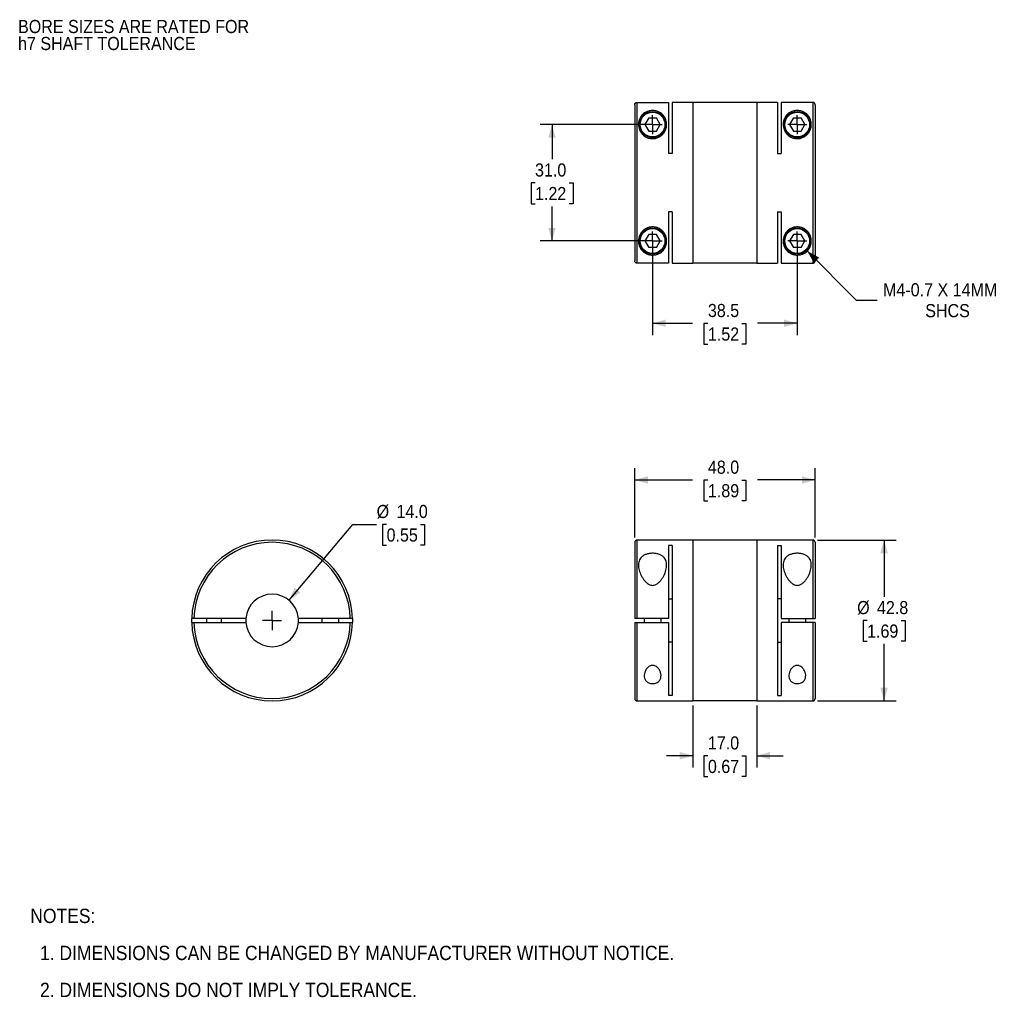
# Model space of a CAD drawing. Header units: millimetres. Extents: x 6 to 432, y 0 to 272.
# Tile 1 of 2: x 6 to 268, y 12 to 272. Entities that reach past the tile are written whole.
import ezdxf

# ---------------------------------------------------------------- set-up
doc = ezdxf.new("R2010")
doc.units = ezdxf.units.MM
doc.linetypes.add('SLD-Center', pattern=[19.05, 15.24, -1.27, 1.27, -1.27])
doc.linetypes.add('SLD-Solid', pattern=[0])
doc.layers.add('CENTER', color=40, linetype='SLD-Center')
doc.layers.add('DIMENSIONS', color=140, linetype='SLD-Solid', lineweight=25)
doc.layers.add('TEXT', color=140, linetype='SLD-Solid', lineweight=25)
doc.styles.add('SLDTEXTSTYLE0', font='GOTHIC.TTF', dxfattribs={"width": 0.913})
doc.dimstyles.new('SLDDIMSTYLE0', dxfattribs={"dimtxt": 3.5, "dimasz": 3.5, "dimexe": 0, "dimexo": 0.0625, "dimgap": 0.875, "dimtad": 0, "dimtih": 1, "dimtoh": 1, "dimdec": 1, "dimrnd": 1e-09, "dimzin": 4, "dimdsep": 46, "dimtxsty": 'SLDTEXTSTYLE0', "dimsah": 1, "dimcen": 0, "dimadec": 0, "dimazin": 1, "dimtfac": 1, "dimtdec": 1, "dimtofl": 0, "dimtmove": 0, "dimatfit": 3, "dimfxl": 0, "dimfrac": 2, "dimtolj": 1, "dimtzin": 12, "dimarcsym": 0})
doc.dimstyles.new('SLDDIMSTYLE1', dxfattribs={"dimtxt": 3.5, "dimasz": 3.5, "dimexe": 0, "dimexo": 0.0625, "dimgap": 0.875, "dimtad": 0, "dimtih": 1, "dimtoh": 1, "dimdec": 1, "dimrnd": 1e-09, "dimzin": 4, "dimdsep": 46, "dimtxsty": 'SLDTEXTSTYLE0', "dimsah": 1, "dimcen": 0.09, "dimadec": 0, "dimazin": 1, "dimtfac": 1, "dimtdec": 1, "dimtmove": 0, "dimatfit": 0, "dimfxl": 0, "dimfrac": 2, "dimtolj": 1, "dimtzin": 12, "dimarcsym": 0})
doc.dimstyles.new('SLDDIMSTYLE2', dxfattribs={"dimtxt": 3.5, "dimasz": 3.5, "dimexe": 0, "dimexo": 0.0625, "dimgap": 0.875, "dimtad": 0, "dimtih": 1, "dimtoh": 1, "dimdec": 1, "dimrnd": 1e-09, "dimzin": 4, "dimdsep": 46, "dimtxsty": 'SLDTEXTSTYLE0', "dimsah": 1, "dimcen": 0.09, "dimadec": 0, "dimazin": 1, "dimtfac": 1, "dimtdec": 1, "dimtofl": 0, "dimtmove": 0, "dimatfit": 3, "dimfxl": 0, "dimfrac": 2, "dimtolj": 1, "dimtzin": 12, "dimarcsym": 0})
doc.dimstyles.new('SLDDIMSTYLE3', dxfattribs={"dimtxt": 3.5, "dimasz": 3.5, "dimexe": 0, "dimexo": 0.0625, "dimgap": 0.875, "dimtad": 0, "dimtih": 1, "dimtoh": 1, "dimdec": 1, "dimrnd": 1e-09, "dimzin": 12, "dimdsep": 46, "dimtxsty": 'SLDTEXTSTYLE0', "dimsah": 1, "dimcen": 0.09, "dimadec": 0, "dimazin": 3, "dimtfac": 1, "dimtdec": 1, "dimtofl": 0, "dimtmove": 0, "dimatfit": 3, "dimfxl": 0, "dimfrac": 2, "dimtolj": 1, "dimtzin": 12, "dimarcsym": 0})
doc.dimstyles.new('SLDDIMSTYLE4', dxfattribs={"dimtxt": 3.5, "dimasz": 3.5, "dimexe": 0, "dimexo": 0.0625, "dimgap": 0.875, "dimtad": 0, "dimtih": 1, "dimtoh": 1, "dimdec": 1, "dimrnd": 1e-09, "dimzin": 12, "dimdsep": 46, "dimtxsty": 'SLDTEXTSTYLE0', "dimsah": 1, "dimcen": 0, "dimadec": 0, "dimazin": 3, "dimtfac": 1, "dimtdec": 1, "dimtofl": 0, "dimtmove": 0, "dimatfit": 3, "dimfxl": 0, "dimfrac": 2, "dimtolj": 1, "dimtzin": 12, "dimarcsym": 0})

# ---------------------------------------------------------------- blocks, each defined once
blk = doc.blocks.new('SW_NOTE_0_2')
at = {"layer": 'TEXT', "color": 0, "char_height": 3.5, "attachment_point": 1, "style": 'SLDTEXTSTYLE0'}
for s, insert in [('BORE SIZES ARE RATED FOR ', (0, 4.47)), ('h7 SHAFT TOLERANCE', (0, -0.05))]:
    blk.add_mtext(s, dxfattribs=dict(at, insert=insert))
blk = doc.blocks.new('SW_NOTE_0_3')
at = {"layer": 'TEXT', "color": 0, "char_height": 3.5, "attachment_point": 1, "style": 'SLDTEXTSTYLE0'}
for s, insert in [('BORE SIZES ARE RATED FOR ', (0, 4.47)), ('h7 SHAFT TOLERANCE', (0, -0.05))]:
    blk.add_mtext(s, dxfattribs=dict(at, insert=insert))
blk = doc.blocks.new('SW_NOTE_0_4')
at = {"layer": 'TEXT', "color": 0, "char_height": 3.81, "attachment_point": 1, "style": 'SLDTEXTSTYLE0'}
for s, insert in [('NOTES:', (0, 4.87)), ('  1. DIMENSIONS CAN BE CHANGED BY MANUFACTURER WITHOUT NOTICE.', (0, -4.99)), ('  2. DIMENSIONS DO NOT IMPLY TOLERANCE.', (0, -14.84))]:
    blk.add_mtext(s, dxfattribs=dict(at, insert=insert))
blk = doc.blocks.new('_D')
at = {"layer": 'DIMENSIONS'}
for p, q in [((78.12, 117.43), (95.09, 137.66)), ((95.09, 137.66), (101.44, 137.66)), ((104.08, 137.66), (103.02, 137.66)), ((103.02, 137.66), (103.02, 132.1)), ((113.13, 137.66), (114.2, 137.66)), ((114.2, 137.66), (114.2, 132.1)), ((103.02, 132.1), (104.08, 132.1)), ((114.2, 132.1), (113.13, 132.1))]:
    blk.add_line(p, q, dxfattribs=at)
blk.add_solid([(78.12, 117.43), (81.14, 119.47), (79.61, 120.76)], dxfattribs=at)
at = {"layer": 'DIMENSIONS', "char_height": 3.5, "attachment_point": 1, "style": 'SLDTEXTSTYLE0'}
for s, insert in [('%%c', (101.44, 142.84)), ('14.0', (106.72, 142.84)), ('0.55', (104.08, 136.57))]:
    blk.add_mtext(s, dxfattribs=dict(at, insert=insert))
blk = doc.blocks.new('SW_CENTERMARKSYMBOL_0')
at = {"layer": 'CENTER', "color": 0}
for q in [(-2.54, 0), (0, 2.54), (0, -2.54), (2.54, 0)]:
    blk.add_line((0, 0), q, dxfattribs=at)
blk = doc.blocks.new('_D_1')
at = {"layer": 'DIMENSIONS'}
for p, q in [((185.62, 89.4), (185.62, 72.89)), ((202.62, 89.4), (202.62, 72.89)), ((185.62, 76.07), (178.62, 76.07)), ((189.6, 76.04), (188.53, 76.04)), ((188.53, 76.04), (188.53, 70.49)), ((198.65, 76.04), (199.72, 76.04)), ((199.72, 76.04), (199.72, 70.49)), ((202.62, 76.07), (209.62, 76.07)), ((188.53, 70.49), (189.6, 70.49)), ((199.72, 70.49), (198.65, 70.49))]:
    blk.add_line(p, q, dxfattribs=at)
for points in [[(185.62, 76.07), (182.12, 77.07), (182.12, 75.07)], [(202.62, 76.07), (206.12, 75.07), (206.12, 77.07)]]:
    blk.add_solid(points, dxfattribs=at)
at = {"layer": 'DIMENSIONS', "char_height": 3.5, "attachment_point": 1, "style": 'SLDTEXTSTYLE0'}
for s, insert in [('17.0', (189.6, 81.22)), ('0.67', (189.6, 74.96))]:
    blk.add_mtext(s, dxfattribs=dict(at, insert=insert))
blk = doc.blocks.new('_D_2')
at = {"layer": 'DIMENSIONS'}
for p, q in [((170.12, 134.14), (170.12, 152.65)), ((218.12, 134.14), (218.12, 152.65)), ((170.12, 149.47), (185.46, 149.47)), ((189.6, 149.45), (188.53, 149.45)), ((188.53, 149.45), (188.53, 143.89)), ((198.65, 149.45), (199.72, 149.45)), ((199.72, 149.45), (199.72, 143.89)), ((218.12, 149.47), (202.79, 149.47)), ((188.53, 143.89), (189.6, 143.89)), ((199.72, 143.89), (198.65, 143.89))]:
    blk.add_line(p, q, dxfattribs=at)
for points in [[(170.12, 149.47), (173.62, 148.47), (173.62, 150.47)], [(218.12, 149.47), (214.62, 150.47), (214.62, 148.47)]]:
    blk.add_solid(points, dxfattribs=at)
at = {"layer": 'DIMENSIONS', "char_height": 3.5, "attachment_point": 1, "style": 'SLDTEXTSTYLE0'}
for s, insert in [('48.0', (189.6, 154.63)), ('1.89', (189.6, 148.36))]:
    blk.add_mtext(s, dxfattribs=dict(at, insert=insert))
blk = doc.blocks.new('_D_3')
at = {"layer": 'DIMENSIONS'}
for p, q in [((218.79, 133.47), (239.66, 133.47)), ((236.49, 133.47), (236.49, 118.34)), ((231.96, 112.07), (230.89, 112.07)), ((230.89, 112.07), (230.89, 106.52)), ((241.01, 112.07), (242.08, 112.07)), ((242.08, 112.07), (242.08, 106.52)), ((230.89, 106.52), (231.96, 106.52)), ((236.49, 90.67), (236.49, 105.81)), ((242.08, 106.52), (241.01, 106.52)), ((218.79, 90.67), (239.66, 90.67))]:
    blk.add_line(p, q, dxfattribs=at)
for points in [[(236.49, 133.47), (235.49, 129.97), (237.49, 129.97)], [(236.49, 90.67), (237.49, 94.17), (235.49, 94.17)]]:
    blk.add_solid(points, dxfattribs=at)
at = {"layer": 'DIMENSIONS', "char_height": 3.5, "attachment_point": 1, "style": 'SLDTEXTSTYLE0'}
for s, insert in [('%%c', (229.32, 117.25)), ('42.8', (234.6, 117.25)), ('1.69', (231.96, 110.99))]:
    blk.add_mtext(s, dxfattribs=dict(at, insert=insert))
blk = doc.blocks.new('_D_5')
at = {"layer": 'DIMENSIONS'}
for p, q in [((173.6, 244.09), (144.94, 244.09)), ((148.11, 244.09), (148.11, 234.88)), ((143.59, 228.56), (142.52, 228.56)), ((142.52, 228.56), (142.52, 223.01)), ((152.64, 228.56), (153.71, 228.56)), ((153.71, 228.56), (153.71, 223.01)), ((142.52, 223.01), (143.59, 223.01)), ((153.71, 223.01), (152.64, 223.01)), ((148.11, 213.09), (148.11, 222.3)), ((173.6, 213.09), (144.94, 213.09))]:
    blk.add_line(p, q, dxfattribs=at)
for points in [[(148.11, 244.09), (147.11, 240.59), (149.11, 240.59)], [(148.11, 213.09), (149.11, 216.59), (147.11, 216.59)]]:
    blk.add_solid(points, dxfattribs=at)
at = {"layer": 'DIMENSIONS', "char_height": 3.5, "attachment_point": 1, "style": 'SLDTEXTSTYLE0'}
for s, insert in [('31.0', (143.59, 233.75)), ('1.22', (143.59, 227.48))]:
    blk.add_mtext(s, dxfattribs=dict(at, insert=insert))
blk = doc.blocks.new('_D_6')
at = {"layer": 'DIMENSIONS'}
for p, q in [((174.87, 211.82), (174.87, 188.01)), ((213.37, 211.82), (213.37, 188.01)), ((174.87, 191.19), (185.46, 191.19)), ((189.6, 191.16), (188.53, 191.16)), ((188.53, 191.16), (188.53, 185.6)), ((198.65, 191.16), (199.72, 191.16)), ((199.72, 191.16), (199.72, 185.6)), ((213.37, 191.19), (202.79, 191.19)), ((188.53, 185.6), (189.6, 185.6)), ((199.72, 185.6), (198.65, 185.6))]:
    blk.add_line(p, q, dxfattribs=at)
for points in [[(174.87, 191.19), (178.37, 190.19), (178.37, 192.19)], [(213.37, 191.19), (209.87, 192.19), (209.87, 190.19)]]:
    blk.add_solid(points, dxfattribs=at)
at = {"layer": 'DIMENSIONS', "char_height": 3.5, "attachment_point": 1, "style": 'SLDTEXTSTYLE0'}
for s, insert in [('38.5', (189.6, 196.34)), ('1.52', (189.6, 190.07))]:
    blk.add_mtext(s, dxfattribs=dict(at, insert=insert))
blk = doc.blocks.new('_D_7')
at = {"layer": 'DIMENSIONS'}
for p, q in [((216.03, 210.44), (229.08, 197.38)), ((229.08, 197.38), (234.64, 197.38))]:
    blk.add_line(p, q, dxfattribs=at)
blk.add_solid([(216.03, 210.44), (217.79, 207.26), (219.21, 208.67)], dxfattribs=at)
at = {"layer": 'DIMENSIONS', "char_height": 3.5, "attachment_point": 1, "style": 'SLDTEXTSTYLE0'}
for s, insert in [('M4-0.7 X 14MM', (236.22, 201.86)), ('SHCS', (247.44, 196.3))]:
    blk.add_mtext(s, dxfattribs=dict(at, insert=insert))
blk = doc.blocks.new('SW_CENTERMARKSYMBOL_2')
at = {"layer": 'CENTER', "color": 0}
for q in [(-2.54, 0), (0, 2.54), (0, -2.54), (2.54, 0)]:
    blk.add_line((0, 0), q, dxfattribs=at)
blk = doc.blocks.new('SW_CENTERMARKSYMBOL_3')
at = {"layer": 'CENTER', "color": 0}
for q in [(-2.54, 0), (0, 2.54), (0, -2.54), (2.54, 0)]:
    blk.add_line((0, 0), q, dxfattribs=at)
blk = doc.blocks.new('SW_CENTERMARKSYMBOL_4')
at = {"layer": 'CENTER', "color": 0}
for q in [(-2.54, 0), (0, 2.54), (0, -2.54), (2.54, 0)]:
    blk.add_line((0, 0), q, dxfattribs=at)
blk = doc.blocks.new('SW_CENTERMARKSYMBOL_5')
at = {"layer": 'CENTER', "color": 0}
for q in [(-2.54, 0), (0, 2.54), (0, -2.54), (2.54, 0)]:
    blk.add_line((0, 0), q, dxfattribs=at)

msp = doc.modelspace()

# ---------------------------------------------------------------- linework, layer by layer
for p, q in [((170.12, 249.38), (170.12, 207.8)), ((170.72, 249.98), (170.72, 207.2)), ((170.72, 249.98), (179.12, 249.98)), ((179.12, 249.98), (179.12, 236.34)), ((185.62, 249.99), (180.12, 249.99)), ((180.12, 249.99), (180.12, 236.34)), ((185.62, 249.99), (185.62, 207.19)), ((202.62, 249.94), (185.62, 249.94)), ((208.12, 249.99), (202.62, 249.99)), ((202.62, 249.99), (202.62, 207.19)), ((208.12, 249.99), (208.12, 236.34)), ((209.12, 249.98), (209.12, 236.34)), ((217.52, 249.98), (209.12, 249.98)), ((217.52, 249.98), (217.52, 207.2)), ((218.12, 249.38), (218.12, 207.8)), ((173.86, 245.84), (172.85, 244.09)), ((172.85, 244.09), (173.86, 242.34)), ((173.86, 245.84), (175.89, 245.84)), ((176.9, 244.09), (175.89, 245.84)), ((175.89, 242.34), (176.9, 244.09)), ((212.36, 245.84), (211.35, 244.09)), ((211.35, 244.09), (212.36, 242.34)), ((212.36, 245.84), (214.39, 245.84)), ((215.4, 244.09), (214.39, 245.84)), ((214.39, 242.34), (215.4, 244.09)), ((173.86, 242.34), (175.89, 242.34)), ((212.36, 242.34), (214.39, 242.34)), ((180.12, 236.34), (179.12, 236.34)), ((208.12, 236.34), (209.12, 236.34)), ((180.12, 220.84), (179.12, 220.84)), ((179.12, 220.84), (179.12, 207.2)), ((180.12, 220.84), (180.12, 207.19)), ((208.12, 220.84), (209.12, 220.84)), ((208.12, 220.84), (208.12, 207.19)), ((209.12, 220.84), (209.12, 207.2)), ((173.86, 214.84), (172.85, 213.09)), ((172.85, 213.09), (173.86, 211.34)), ((175.89, 214.84), (173.86, 214.84)), ((176.9, 213.09), (175.89, 214.84)), ((175.89, 211.34), (176.9, 213.09)), ((212.36, 214.84), (211.35, 213.09)), ((211.35, 213.09), (212.36, 211.34)), ((214.39, 214.84), (212.36, 214.84)), ((215.4, 213.09), (214.39, 214.84)), ((214.39, 211.34), (215.4, 213.09)), ((175.89, 211.34), (173.86, 211.34)), ((214.39, 211.34), (212.36, 211.34)), ((179.12, 207.2), (170.72, 207.2)), ((180.12, 207.19), (185.62, 207.19)), ((185.62, 207.24), (202.62, 207.24)), ((202.62, 207.19), (208.12, 207.19)), ((209.12, 207.2), (217.52, 207.2)), ((170.12, 132.87), (170.12, 112.57)), ((185.62, 133.47), (170.72, 133.47)), ((170.72, 133.47), (170.72, 112.57)), ((180.12, 132.02), (179.12, 132.02)), ((179.12, 132.02), (179.12, 112.57)), ((180.12, 132.02), (180.12, 92.13)), ((185.62, 133.47), (185.62, 90.67)), ((202.62, 133.42), (185.62, 133.42)), ((217.52, 133.47), (202.62, 133.47)), ((202.62, 133.47), (202.62, 90.67)), ((208.12, 132.02), (209.12, 132.02)), ((208.12, 132.02), (208.12, 92.13)), ((209.12, 132.02), (209.12, 112.57)), ((217.52, 133.47), (217.52, 112.57)), ((218.12, 132.87), (218.12, 112.57)), ((179.12, 117.86), (180.12, 117.86)), ((209.12, 117.86), (208.12, 117.86)), ((66.64, 112.57), (52.83, 112.57)), ((52.83, 111.57), (66.64, 111.57)), ((56.12, 112.57), (56.12, 111.57)), ((60.12, 111.57), (60.12, 112.57)), ((94.42, 112.57), (80.61, 112.57)), ((80.61, 111.57), (94.42, 111.57)), ((86.87, 112.57), (86.87, 111.57)), ((91.37, 111.57), (91.37, 112.57)), ((170.12, 111.57), (170.12, 91.27)), ((179.12, 112.57), (170.72, 112.57)), ((170.72, 111.57), (179.12, 111.57)), ((170.72, 111.57), (170.72, 90.67)), ((172.62, 112.57), (172.62, 111.57)), ((177.12, 111.57), (177.12, 112.57)), ((179.12, 111.57), (179.12, 92.13)), ((209.12, 112.57), (217.52, 112.57)), ((209.12, 111.57), (209.12, 92.13)), ((217.52, 111.57), (209.12, 111.57)), ((211.12, 112.57), (211.12, 111.57)), ((215.62, 111.57), (215.62, 112.57)), ((217.52, 111.57), (217.52, 90.67)), ((218.12, 111.57), (218.12, 91.27)), ((180.12, 106.28), (179.12, 106.28)), ((208.12, 106.28), (209.12, 106.28)), ((180.12, 92.13), (179.12, 92.13)), ((208.12, 92.13), (209.12, 92.13)), ((170.72, 90.67), (185.62, 90.67)), ((185.62, 90.72), (202.62, 90.72)), ((202.62, 90.67), (217.52, 90.67))]:
    msp.add_line(p, q)
at = {"flags": 128}
for points in [[(52.23, 111.57), (52.22, 112.07), (52.23, 112.57)], [(66.64, 112.57), (66.62, 112.07), (66.64, 111.57)], [(80.61, 111.57), (80.62, 112.07), (80.61, 112.57)], [(95.02, 112.57), (95.02, 112.07), (95.02, 111.57)]]:
    msp.add_lwpolyline(points, dxfattribs=at)
for centre, radius in [((174.87, 244.09), 3.5), ((174.87, 244.09), 3.3), ((213.37, 244.09), 3.5), ((213.37, 244.09), 3.3), ((174.87, 213.09), 3.5), ((174.87, 213.09), 3.3), ((213.37, 213.09), 3.5), ((213.37, 213.09), 3.3)]:
    msp.add_circle(centre, radius)
for centre, radius, start, end in [((73.62, 112.07), 21.4, 1.3388, 178.6612), ((73.62, 112.07), 20.8, 1.3774, 178.6226), ((170.72, 132.87), 0.6, 90, 180), ((217.52, 132.87), 0.6, 0, 90), ((73.62, 112.07), 7, 4.096, 175.904), ((73.62, 112.07), 21.4, 181.3388, 358.6612), ((73.62, 112.07), 20.8, 181.3774, 358.6226), ((73.62, 112.07), 7, 184.096, 355.904), ((170.72, 91.27), 0.6, 180, 270), ((217.52, 91.27), 0.6, 270, 0)]:
    msp.add_arc(centre, radius, start, end)
for points, knots in [([(170.12, 249.38), (170.13, 249.41), (170.13, 249.46), (170.14, 249.54), (170.17, 249.63), (170.22, 249.72), (170.3, 249.81), (170.39, 249.89), (170.49, 249.94), (170.61, 249.98), (170.69, 249.98), (170.72, 249.98)], [0, 0, 0, 0, 0.082215, 0.16495, 0.249612, 0.373996, 0.500012, 0.623126, 0.750429, 0.875159, 1, 1, 1, 1]), ([(218.12, 249.38), (218.12, 249.41), (218.12, 249.46), (218.11, 249.53), (218.08, 249.6), (218.06, 249.67), (218.02, 249.73), (217.98, 249.78), (217.93, 249.83), (217.88, 249.87), (217.83, 249.9), (217.78, 249.93), (217.73, 249.95), (217.68, 249.97), (217.62, 249.98), (217.57, 249.98), (217.54, 249.98), (217.52, 249.98)], [0, 0, 0, 0, 0.081442, 0.160773, 0.237994, 0.313105, 0.386104, 0.456993, 0.525771, 0.592438, 0.656994, 0.719439, 0.779773, 0.837996, 0.894108, 0.948109, 1, 1, 1, 1]), ([(178.62, 244.09), (178.62, 243.87), (178.59, 243.43), (178.4, 242.74), (178.07, 242.07), (177.57, 241.44), (176.91, 240.9), (176.09, 240.5), (175.16, 240.31), (174.21, 240.36), (173.32, 240.64), (172.55, 241.11), (171.95, 241.7), (171.53, 242.35), (171.26, 243.03), (171.08, 243.93), (171.17, 244.99), (171.64, 246.1), (172.3, 246.88), (172.94, 247.32), (173.38, 247.54), (173.75, 247.67), (174.15, 247.78), (174.6, 247.84), (175.07, 247.85), (175.53, 247.79), (175.95, 247.69), (176.44, 247.52), (176.96, 247.23), (177.46, 246.83), (178.01, 246.22), (178.48, 245.34), (178.62, 244.52), (178.62, 244.09)], [0, 0, 0, 0, 0.032108, 0.062549, 0.094742, 0.125171, 0.156419, 0.187611, 0.218911, 0.250227, 0.28157, 0.312927, 0.344275, 0.375608, 0.406, 0.43814, 0.500506, 0.56257, 0.625013, 0.656369, 0.67282, 0.687795, 0.704176, 0.719154, 0.734619, 0.750571, 0.765455, 0.781936, 0.813176, 0.84435, 0.875417, 0.937664, 1, 1, 1, 1]), ([(217.12, 244.09), (217.12, 243.87), (217.09, 243.43), (216.9, 242.74), (216.57, 242.07), (216.07, 241.44), (215.41, 240.9), (214.59, 240.5), (213.66, 240.31), (212.71, 240.36), (211.82, 240.64), (211.05, 241.11), (210.45, 241.7), (210.03, 242.35), (209.76, 243.03), (209.58, 243.93), (209.67, 244.99), (210.14, 246.1), (210.8, 246.88), (211.44, 247.32), (211.88, 247.54), (212.25, 247.67), (212.65, 247.78), (213.1, 247.84), (213.57, 247.85), (214.03, 247.79), (214.45, 247.69), (214.94, 247.52), (215.46, 247.23), (215.96, 246.83), (216.51, 246.22), (216.98, 245.34), (217.12, 244.52), (217.12, 244.09)], [0, 0, 0, 0, 0.032108, 0.062549, 0.094742, 0.125171, 0.156419, 0.187611, 0.218911, 0.250227, 0.28157, 0.312927, 0.344275, 0.375608, 0.406, 0.43814, 0.500506, 0.56257, 0.625013, 0.656369, 0.67282, 0.687795, 0.704176, 0.719154, 0.734619, 0.750571, 0.765455, 0.781936, 0.813176, 0.84435, 0.875417, 0.937664, 1, 1, 1, 1]), ([(178.62, 213.09), (178.62, 212.66), (178.48, 211.84), (178.01, 210.96), (177.46, 210.35), (176.96, 209.95), (176.44, 209.66), (175.94, 209.49), (175.52, 209.39), (175.06, 209.34), (174.59, 209.34), (174.14, 209.4), (173.6, 209.55), (173.02, 209.8), (172.48, 210.18), (172.03, 210.62), (171.56, 211.26), (171.17, 212.19), (171.08, 213.26), (171.26, 214.15), (171.53, 214.83), (171.95, 215.48), (172.55, 216.07), (173.31, 216.54), (174.2, 216.82), (175.15, 216.87), (176.08, 216.68), (176.9, 216.29), (177.57, 215.74), (178.07, 215.11), (178.51, 214.21), (178.62, 213.52), (178.62, 213.09)], [0, 0, 0, 0, 0.062213, 0.124599, 0.155629, 0.186879, 0.218357, 0.234866, 0.249777, 0.265709, 0.28118, 0.296203, 0.312653, 0.343934, 0.375214, 0.40637, 0.437668, 0.499644, 0.561983, 0.594106, 0.624486, 0.655811, 0.687037, 0.718279, 0.749559, 0.780826, 0.812132, 0.843474, 0.874857, 0.906239, 0.937487, 1, 1, 1, 1]), ([(217.12, 213.09), (217.12, 212.66), (216.98, 211.84), (216.51, 210.96), (215.96, 210.35), (215.46, 209.95), (214.94, 209.66), (214.44, 209.49), (214.02, 209.39), (213.56, 209.34), (213.09, 209.34), (212.64, 209.4), (212.1, 209.55), (211.52, 209.8), (210.98, 210.18), (210.53, 210.62), (210.06, 211.26), (209.67, 212.19), (209.58, 213.26), (209.76, 214.15), (210.03, 214.83), (210.45, 215.48), (211.05, 216.07), (211.81, 216.54), (212.7, 216.82), (213.65, 216.87), (214.58, 216.68), (215.4, 216.29), (216.07, 215.74), (216.57, 215.11), (217.01, 214.21), (217.12, 213.52), (217.12, 213.09)], [0, 0, 0, 0, 0.0622131, 0.1245991, 0.1556289, 0.1868792, 0.2183566, 0.2348662, 0.2497768, 0.2657086, 0.2811801, 0.296203, 0.3126534, 0.3439339, 0.3752143, 0.4063696, 0.4376681, 0.4996443, 0.5619833, 0.5941059, 0.6244856, 0.6558111, 0.6870366, 0.7182786, 0.7495586, 0.7808264, 0.8121317, 0.8434741, 0.8748573, 0.9062389, 0.937487, 1, 1, 1, 1]), ([(170.72, 207.2), (170.7, 207.2), (170.65, 207.2), (170.57, 207.22), (170.48, 207.25), (170.39, 207.29), (170.3, 207.37), (170.22, 207.46), (170.17, 207.57), (170.13, 207.68), (170.13, 207.76), (170.12, 207.8)], [0, 0, 0, 0, 0.082256, 0.165087, 0.249909, 0.374341, 0.500282, 0.623239, 0.750655, 0.875402, 1, 1, 1, 1]), ([(217.52, 207.2), (217.55, 207.2), (217.6, 207.2), (217.68, 207.21), (217.76, 207.24), (217.84, 207.28), (217.91, 207.33), (217.98, 207.4), (218.04, 207.48), (218.09, 207.58), (218.12, 207.68), (218.12, 207.76), (218.12, 207.8)], [0, 0, 0, 0, 0.078647, 0.1620407, 0.2501807, 0.3430667, 0.4406981, 0.5430739, 0.6501932, 0.7620549, 0.8786576, 1, 1, 1, 1]), ([(178.62, 126.83), (178.62, 126.38), (178.48, 125.43), (178.01, 124.23), (177.46, 123.28), (176.96, 122.59), (176.44, 122.06), (175.94, 121.72), (175.52, 121.52), (175.06, 121.41), (174.59, 121.42), (174.14, 121.55), (173.6, 121.84), (173.02, 122.33), (172.48, 123), (172.03, 123.7), (171.56, 124.66), (171.17, 125.86), (171.08, 127.02), (171.26, 127.88), (171.53, 128.47), (171.95, 129), (172.55, 129.43), (173.31, 129.76), (174.2, 129.94), (175.15, 129.98), (176.08, 129.85), (176.9, 129.59), (177.57, 129.19), (178.07, 128.7), (178.51, 127.94), (178.62, 127.28), (178.62, 126.83)], [0, 0, 0, 0, 0.062213, 0.124599, 0.155629, 0.186879, 0.218357, 0.234866, 0.249777, 0.265709, 0.28118, 0.296203, 0.312653, 0.343934, 0.375214, 0.40637, 0.437668, 0.499644, 0.561983, 0.594106, 0.624486, 0.655811, 0.687037, 0.718279, 0.749559, 0.780826, 0.812132, 0.843474, 0.874857, 0.906239, 0.937487, 1, 1, 1, 1]), ([(217.12, 126.83), (217.12, 126.38), (216.98, 125.43), (216.51, 124.23), (215.96, 123.28), (215.46, 122.59), (214.94, 122.06), (214.44, 121.72), (214.02, 121.52), (213.56, 121.41), (213.09, 121.42), (212.64, 121.55), (212.1, 121.84), (211.52, 122.33), (210.98, 123), (210.53, 123.7), (210.06, 124.66), (209.67, 125.86), (209.58, 127.02), (209.76, 127.88), (210.03, 128.47), (210.45, 129), (211.05, 129.43), (211.81, 129.76), (212.7, 129.94), (213.65, 129.98), (214.58, 129.85), (215.4, 129.59), (216.07, 129.19), (216.57, 128.7), (217.01, 127.94), (217.12, 127.28), (217.12, 126.83)], [0, 0, 0, 0, 0.0622131, 0.1245991, 0.1556289, 0.1868792, 0.2183566, 0.2348662, 0.2497768, 0.2657086, 0.2811801, 0.296203, 0.3126534, 0.3439339, 0.3752143, 0.4063696, 0.4376681, 0.4996443, 0.5619833, 0.5941059, 0.6244856, 0.6558111, 0.6870366, 0.7182786, 0.7495586, 0.7808264, 0.8121317, 0.8434741, 0.8748573, 0.9062389, 0.937487, 1, 1, 1, 1]), ([(52.83, 112.57), (52.8, 112.57), (52.75, 112.57), (52.68, 112.57), (52.59, 112.57), (52.5, 112.57), (52.4, 112.57), (52.33, 112.57), (52.27, 112.57), (52.24, 112.57), (52.23, 112.57), (52.23, 112.57)], [0, 0, 0, 0, 0.082215, 0.16495, 0.249612, 0.373996, 0.500012, 0.623126, 0.750429, 0.875159, 1, 1, 1, 1]), ([(52.23, 111.57), (52.23, 111.57), (52.23, 111.57), (52.25, 111.57), (52.28, 111.57), (52.33, 111.57), (52.4, 111.57), (52.49, 111.57), (52.6, 111.57), (52.71, 111.57), (52.79, 111.57), (52.83, 111.57)], [0, 0, 0, 0, 0.082315, 0.165425, 0.250761, 0.37519, 0.500565, 0.622893, 0.749807, 0.875004, 1, 1, 1, 1]), ([(95.02, 112.57), (95.02, 112.57), (95.02, 112.57), (95, 112.57), (94.97, 112.57), (94.92, 112.57), (94.85, 112.57), (94.75, 112.57), (94.65, 112.57), (94.54, 112.57), (94.46, 112.57), (94.42, 112.57)], [0, 0, 0, 0, 0.082256, 0.165087, 0.249909, 0.374341, 0.500282, 0.623239, 0.750655, 0.875402, 1, 1, 1, 1]), ([(94.42, 111.57), (94.44, 111.57), (94.5, 111.57), (94.57, 111.57), (94.66, 111.57), (94.75, 111.57), (94.84, 111.57), (94.92, 111.57), (94.98, 111.57), (95.01, 111.57), (95.02, 111.57), (95.02, 111.57)], [0, 0, 0, 0, 0.082264, 0.165253, 0.250388, 0.374656, 0.500025, 0.62249, 0.74957, 0.874913, 1, 1, 1, 1]), ([(170.72, 112.57), (170.7, 112.57), (170.65, 112.57), (170.57, 112.57), (170.48, 112.57), (170.39, 112.57), (170.3, 112.57), (170.22, 112.57), (170.17, 112.57), (170.13, 112.57), (170.13, 112.57), (170.12, 112.57)], [0, 0, 0, 0, 0.082256, 0.165087, 0.249909, 0.374341, 0.500282, 0.623239, 0.750655, 0.875402, 1, 1, 1, 1]), ([(170.12, 111.57), (170.13, 111.57), (170.13, 111.57), (170.14, 111.57), (170.17, 111.57), (170.22, 111.57), (170.3, 111.57), (170.39, 111.57), (170.49, 111.57), (170.61, 111.57), (170.69, 111.57), (170.72, 111.57)], [0, 0, 0, 0, 0.082264, 0.165253, 0.250388, 0.374656, 0.500025, 0.62249, 0.74957, 0.874913, 1, 1, 1, 1]), ([(217.52, 112.57), (217.55, 112.57), (217.6, 112.57), (217.68, 112.57), (217.76, 112.57), (217.84, 112.57), (217.91, 112.57), (217.98, 112.57), (218.04, 112.57), (218.09, 112.57), (218.12, 112.57), (218.12, 112.57), (218.12, 112.57)], [0, 0, 0, 0, 0.078647, 0.1620407, 0.2501807, 0.3430667, 0.4406981, 0.5430739, 0.6501932, 0.7620549, 0.8786576, 1, 1, 1, 1]), ([(218.12, 111.57), (218.12, 111.57), (218.12, 111.57), (218.11, 111.57), (218.08, 111.57), (218.06, 111.57), (218.02, 111.57), (217.98, 111.57), (217.93, 111.57), (217.88, 111.57), (217.83, 111.57), (217.78, 111.57), (217.73, 111.57), (217.68, 111.57), (217.62, 111.57), (217.57, 111.57), (217.54, 111.57), (217.52, 111.57)], [0, 0, 0, 0, 0.081442, 0.160773, 0.237994, 0.313105, 0.386104, 0.456993, 0.525771, 0.592438, 0.656994, 0.719439, 0.779773, 0.837996, 0.894108, 0.948109, 1, 1, 1, 1]), ([(174.87, 100.12), (174.97, 100.12), (175.15, 100.1), (175.5, 100), (175.89, 99.79), (176.26, 99.46), (176.66, 98.96), (176.99, 98.28), (177.16, 97.47), (177.1, 96.81), (176.9, 96.33), (176.67, 95.99), (176.35, 95.7), (175.93, 95.46), (175.43, 95.31), (174.88, 95.25), (174.33, 95.3), (173.82, 95.46), (173.41, 95.69), (172.98, 96.08), (172.66, 96.68), (172.59, 97.46), (172.76, 98.28), (173.09, 98.96), (173.49, 99.45), (173.86, 99.79), (174.25, 100), (174.6, 100.1), (174.78, 100.12), (174.87, 100.12)], [0, 0, 0, 0, 0.015479, 0.03148, 0.062781, 0.094, 0.125331, 0.187507, 0.249851, 0.312076, 0.343301, 0.374567, 0.405923, 0.437186, 0.468477, 0.49975, 0.531077, 0.562447, 0.593851, 0.62525, 0.687595, 0.749785, 0.812176, 0.874623, 0.905885, 0.937231, 0.968563, 0.984557, 1, 1, 1, 1]), ([(213.37, 100.12), (213.47, 100.12), (213.65, 100.1), (214, 100), (214.39, 99.79), (214.76, 99.46), (215.16, 98.96), (215.49, 98.28), (215.66, 97.47), (215.6, 96.81), (215.4, 96.33), (215.17, 95.99), (214.85, 95.7), (214.43, 95.46), (213.93, 95.31), (213.38, 95.25), (212.83, 95.3), (212.32, 95.46), (211.91, 95.69), (211.48, 96.08), (211.16, 96.68), (211.09, 97.46), (211.26, 98.28), (211.59, 98.96), (211.99, 99.45), (212.36, 99.79), (212.75, 100), (213.1, 100.1), (213.28, 100.12), (213.37, 100.12)], [0, 0, 0, 0, 0.015479, 0.03148, 0.062781, 0.094, 0.125331, 0.187507, 0.249851, 0.312076, 0.343301, 0.374567, 0.405923, 0.437186, 0.468477, 0.49975, 0.531077, 0.562447, 0.593851, 0.62525, 0.687595, 0.749785, 0.812176, 0.874623, 0.905885, 0.937231, 0.968563, 0.984557, 1, 1, 1, 1])]:
    msp.add_open_spline(points, degree=3, knots=knots)

# ---------------------------------------------------------------- block references
at = {"layer": 'CENTER'}
for name, p in [('SW_CENTERMARKSYMBOL_5', (174.87, 244.09)), ('SW_CENTERMARKSYMBOL_2', (213.37, 244.09)), ('SW_CENTERMARKSYMBOL_3', (174.87, 213.09)), ('SW_CENTERMARKSYMBOL_4', (213.37, 213.09)), ('SW_CENTERMARKSYMBOL_0', (73.62, 112.07))]:
    msp.add_blockref(name, p, dxfattribs=at)
at = {"layer": 'TEXT'}
for name, p in [('SW_NOTE_0_2', (6, 267.47)), ('SW_NOTE_0_3', (6, 267.47)), ('SW_NOTE_0_4', (9.26, 30.46))]:
    msp.add_blockref(name, p, dxfattribs=at)

# ---------------------------------------------------------------- dimensions: what is measured, and where the dimension line sits
at = {"layer": 'DIMENSIONS'}
for base, p1, p2, angle, picture, middle in [((148.11, 213.09), (174.87, 244.09), (174.87, 213.09), 90, '_D_5', (148.11, 228.59)), ((218.12, 149.47), (170.12, 132.87), (218.12, 132.87), 0, '_D_2', (194.12, 149.47))]:
    dim = msp.add_linear_dim(base=base, p1=p1, p2=p2, angle=angle, dimstyle='SLDDIMSTYLE2', dxfattribs=at)
    dim.commit()
    dim.dimension.update_dxf_attribs({"geometry": picture, "text_midpoint": middle, "dimtype": 160})
dim = msp.add_diameter_dim_2p(p1=(210.72, 215.74), p2=(216.03, 210.44), text='M4-0.7 X 14MM\\PSHCS', dimstyle='SLDDIMSTYLE4', override={"dimpost": '<>'}, dxfattribs=at)
dim.commit()
dim.dimension.update_dxf_attribs({"geometry": '_D_7', "text_midpoint": (253.26, 197.38), "dimtype": 163})
for base, p1, p2, dimstyle, picture, middle in [((213.37, 191.19), (174.87, 213.09), (213.37, 213.09), 'SLDDIMSTYLE3', '_D_6', (194.12, 191.19)), ((202.62, 76.07), (185.62, 90.67), (202.62, 90.67), 'SLDDIMSTYLE1', '_D_1', (194.12, 76.07))]:
    dim = msp.add_linear_dim(base=base, p1=p1, p2=p2, dimstyle=dimstyle, dxfattribs=at)
    dim.commit()
    dim.dimension.update_dxf_attribs({"geometry": picture, "text_midpoint": middle, "dimtype": 160})
dim = msp.add_diameter_dim_2p(p1=(69.12, 106.71), p2=(78.12, 117.43), dimstyle='SLDDIMSTYLE0', dxfattribs=at)
dim.commit()
dim.dimension.update_dxf_attribs({"geometry": '_D', "text_midpoint": (108.61, 137.66), "dimtype": 163})
dim = msp.add_linear_dim(base=(236.49, 90.67), p1=(217.52, 133.47), p2=(217.52, 90.67), angle=90, text='%%c<>', dimstyle='SLDDIMSTYLE3', dxfattribs=at)
dim.commit()
dim.dimension.update_dxf_attribs({"geometry": '_D_3', "text_midpoint": (236.49, 112.07), "dimtype": 160})

doc.saveas('drawing.dxf')
